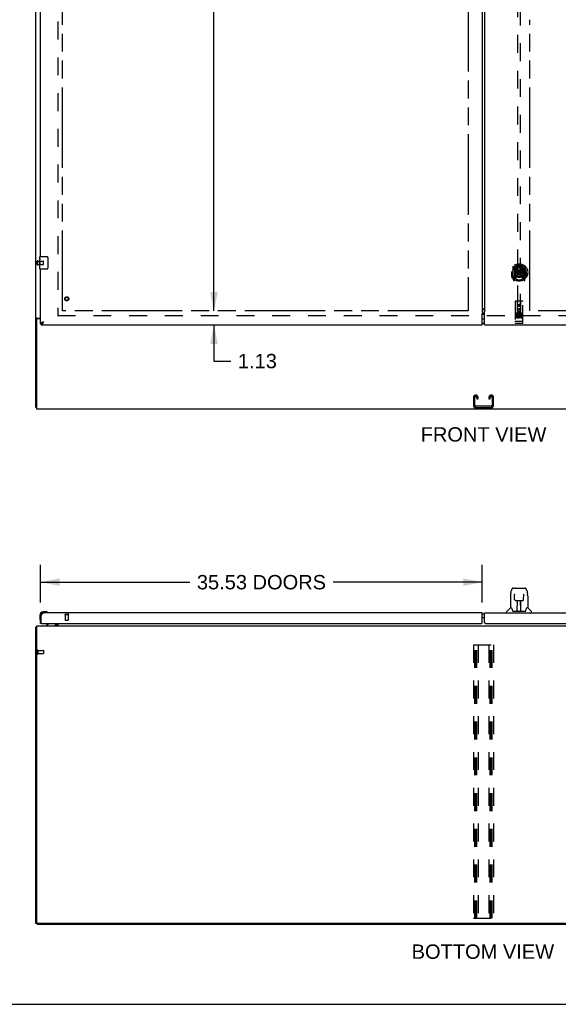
# Model space of a CAD drawing. Header units: inches. Extents: x 0 to 262, y 0 to 169.
# Tile 2 of 12: x 48 to 91, y 0 to 79. Entities that reach past the tile are written whole.
import ezdxf

# ---------------------------------------------------------------- set-up
doc = ezdxf.new("R2010")
doc.units = ezdxf.units.IN
doc.header["$LTSCALE"] = 14.384615
doc.header["$MEASUREMENT"] = 0
doc.linetypes.add('HIDDEN', pattern=[0.2, 0.1, -0.1])
doc.linetypes.add('PHANTOM', pattern=[0.8, 0.45, -0.05, 0.1, -0.05, 0.1, -0.05])
doc.layers.get('0').update_dxf_attribs({"linetype": 'CONTINUOUS'})
for name, color, linetype in [('02___PRT_ALL_AXES', 7, 'CONTINUOUS'), ('AVAILABLE_DOOR_SPACE', 7, 'CONTINUOUS'), ('DEFAULT_2', 8, 'HIDDEN'), ('DIMENSIONS', 7, 'CONTINUOUS'), ('GASKET', 7, 'CONTINUOUS')]:
    doc.layers.add(name, color=color, linetype=linetype)
doc.styles.get("Standard").update_dxf_attribs({"font": 'arial.ttf'})
doc.dimstyles.new('DIMSTYLE_1', dxfattribs={"dimtxt": 1.153846, "dimasz": 1.538462, "dimexe": 0.09, "dimexo": 0.07, "dimgap": 0.0375, "dimtad": 0, "dimtih": 1, "dimtoh": 1, "dimzin": 4, "dimdsep": 46, "dimtxsty": 'Standard', "dimblk": '_FILLED', "dimblk1": '_FILLED', "dimblk2": '_FILLED', "dimcen": 0.09, "dimazin": 1, "dimtfac": 1, "dimtdec": 3, "dimtofl": 0, "dimtmove": 0, "dimatfit": 3, "dimldrblk": '_FILLED', "dimfxl": 1, "dimtolj": 1, "dimtzin": 4, "dimarcsym": 0})

# ---------------------------------------------------------------- blocks, each defined once
blk = doc.blocks.new('_FILLED')
at = {"color": 0, "linetype": 'ByBlock'}
blk.add_solid([(0, 0), (-1, 0.2), (-1, -0.2)], dxfattribs=at)
blk = doc.blocks.new('*D11')
at = {"layer": 'DIMENSIONS', "color": 2, "linetype": 'Continuous'}
for p, q in [((49.466, 32.326), (49.466, 35.337)), ((84.997, 32.326), (84.997, 35.337)), ((49.466, 33.952), (61.464, 33.952)), ((84.997, 33.952), (72.998, 33.952))]:
    blk.add_line(p, q, dxfattribs=at)
at = {"layer": 'DIMENSIONS', "color": 2, "linetype": 'Continuous', "xscale": 1.5384615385, "yscale": 1.5384615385, "zscale": 1.5384615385, "rotation": 180}
blk.add_blockref('_FILLED', (49.466, 33.952), dxfattribs=at)
at = {"layer": 'DIMENSIONS', "color": 2, "linetype": 'Continuous', "xscale": 1.5384615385, "yscale": 1.5384615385, "zscale": 1.5384615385}
blk.add_blockref('_FILLED', (84.997, 33.952), dxfattribs=at)
at = {"layer": 'DIMENSIONS', "color": 2, "linetype": 'Continuous', "insert": (67.231, 34.529), "char_height": 1.15385, "width": 10.38033, "attachment_point": 2, "line_spacing_factor": 0.9}
blk.add_mtext('35.53 DOORS', dxfattribs=at)
blk = doc.blocks.new('*D16')
at = {"layer": 'DIMENSIONS', "color": 2, "linetype": 'Continuous'}
for p, q in [((83.872, 96.971), (81.287, 96.971)), ((84.997, 96.971), (88.074, 96.971))]:
    blk.add_line(p, q, dxfattribs=at)
at = {"layer": 'DIMENSIONS', "color": 2, "linetype": 'Continuous', "xscale": 1.5384615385, "yscale": 1.5384615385, "zscale": 1.5384615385}
blk.add_blockref('_FILLED', (83.872, 96.971), dxfattribs=at)
at = {"layer": 'DIMENSIONS', "color": 2, "linetype": 'Continuous', "xscale": 1.5384615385, "yscale": 1.5384615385, "zscale": 1.5384615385, "rotation": 180}
blk.add_blockref('_FILLED', (84.997, 96.971), dxfattribs=at)
at = {"layer": 'DIMENSIONS', "color": 2, "linetype": 'Continuous', "insert": (80.71, 97.548), "char_height": 1.1538, "width": 3.13554, "attachment_point": 3, "line_spacing_factor": 0.9}
blk.add_mtext('1.13', dxfattribs=at)
blk = doc.blocks.new('*D20')
at = {"layer": 'DIMENSIONS', "color": 2, "linetype": 'Continuous'}
for p, q in [((63.414, 55.763), (63.414, 58.84)), ((63.414, 54.638), (63.414, 51.737)), ((63.414, 51.737), (64.76, 51.737))]:
    blk.add_line(p, q, dxfattribs=at)
at = {"layer": 'DIMENSIONS', "color": 2, "linetype": 'Continuous', "xscale": 1.5384615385, "yscale": 1.5384615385, "zscale": 1.5384615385}
for p, rotation in [((63.414, 55.763), 270), ((63.414, 54.638), 90)]:
    blk.add_blockref('_FILLED', p, dxfattribs=dict(at, rotation=rotation))
at = {"layer": 'DIMENSIONS', "color": 2, "linetype": 'Continuous', "insert": (65.337, 52.314), "char_height": 1.1538, "width": 3.13554, "attachment_point": 1, "line_spacing_factor": 0.9}
blk.add_mtext('1.13', dxfattribs=at)
blk = doc.blocks.new('*D21')
at = {"layer": 'DIMENSIONS', "color": 2, "linetype": 'Continuous'}
for p, q in [((63.414, 116.013), (63.414, 87.041)), ((63.414, 55.763), (63.414, 83.003))]:
    blk.add_line(p, q, dxfattribs=at)
at = {"layer": 'DIMENSIONS', "color": 2, "linetype": 'Continuous', "xscale": 1.5384615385, "yscale": 1.5384615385, "zscale": 1.5384615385}
for p, rotation in [((63.414, 116.013), 90), ((63.414, 55.763), 270)]:
    blk.add_blockref('_FILLED', p, dxfattribs=dict(at, rotation=rotation))
at = {"layer": 'DIMENSIONS', "color": 2, "linetype": 'Continuous', "insert": (63.414, 86.465), "char_height": 1.1538, "width": 4.03203, "attachment_point": 2, "line_spacing_factor": 0.9}
blk.add_mtext('60.25\\Ptyp.', dxfattribs=at)

msp = doc.modelspace()

# ---------------------------------------------------------------- linework, layer by layer
at = {"color": 3, "linetype": 'Continuous'}
for p, q in [((49.091, 47.992), (49.091, 119.784)), ((84.997, 116.113), (84.997, 55.662)), ((85.184, 115.979), (85.184, 55.797)), ((49.466, 60.138), (49.466, 85.388)), ((49.466, 54.742), (49.466, 59.138)), ((84.997, 54.638), (84.997, 55.527)), ((84.999, 55.86), (85.003, 55.861)), ((85.02, 55.617), (85.184, 55.617)), ((85.139, 55.927), (85.119, 55.92)), ((85.184, 55.797), (85.191, 55.797)), ((85.184, 54.638), (85.184, 55.738)), ((85.191, 55.797), (85.195, 55.792)), ((49.143, 55.068), (49.143, 47.888)), ((49.16, 55.18), (49.466, 55.18)), ((49.466, 55.128), (49.203, 55.128)), ((49.712, 54.884), (49.68, 54.872)), ((49.507, 54.638), (84.997, 54.638)), ((85.184, 54.638), (120.674, 54.638)), ((49.143, 47.888), (121.039, 47.888)), ((49.466, 30.641), (49.466, 31.249)), ((49.507, 30.661), (49.507, 31.249)), ((84.997, 31.495), (49.712, 31.495)), ((84.997, 30.704), (84.997, 31.495)), ((85.184, 30.704), (85.184, 31.495)), ((85.184, 31.495), (120.469, 31.495)), ((49.091, 6.489), (49.091, 30.333)), ((49.143, 30.437), (49.143, 6.552)), ((49.143, 30.437), (121.039, 30.437)), ((49.527, 30.641), (84.934, 30.641)), ((50.695, 30.477), (50.695, 30.476)), ((50.695, 30.476), (50.696, 30.475)), ((50.696, 30.475), (50.701, 30.469)), ((50.737, 30.58), (50.737, 30.641)), ((50.841, 30.641), (50.841, 30.437)), ((85.247, 30.641), (120.654, 30.641)), ((120.976, 6.489), (49.205, 6.489))]:
    msp.add_line(p, q, dxfattribs=at)
at = {"color": 7, "linetype": 'Continuous'}
for p, q in [((49.421, 60.138), (49.961, 60.138)), ((50.06, 60.038), (50.06, 59.238)), ((49.961, 59.138), (49.421, 59.138)), ((84.997, 55.508), (85.184, 55.508)), ((85.184, 55.518), (85.02, 55.518)), ((49.195, 55.139), (49.091, 55.139)), ((49.195, 55.128), (49.195, 55.139)), ((49.466, 54.742), (49.507, 54.742)), ((49.507, 54.638), (49.507, 54.742)), ((49.558, 54.752), (49.567, 54.756)), ((85.184, 54.768), (84.997, 54.768)), ((49.143, 47.992), (49.091, 47.992)), ((87.282, 33.004), (87.347, 33.309)), ((87.471, 33.464), (88.441, 33.464)), ((87.558, 33.464), (87.556, 33.464)), ((87.663, 33.476), (88.249, 33.476)), ((88.565, 33.309), (88.63, 33.004)), ((87.267, 32.861), (87.267, 31.889)), ((87.589, 32.952), (87.57, 32.952)), ((87.589, 32.988), (87.589, 32.985)), ((87.589, 32.985), (87.589, 32.98)), ((87.589, 32.98), (87.589, 32.972)), ((87.589, 32.972), (87.589, 32.962)), ((87.596, 32.558), (87.589, 32.962)), ((87.677, 32.48), (87.797, 32.48)), ((87.807, 31.634), (87.821, 32.481)), ((87.814, 32.065), (87.814, 32.48)), ((87.833, 32.481), (88.079, 32.481)), ((88.082, 31.614), (88.067, 32.481)), ((88.071, 32.481), (88.071, 32.417)), ((88.098, 31.614), (88.098, 32.48)), ((88.115, 32.48), (88.235, 32.48)), ((88.315, 32.558), (88.323, 32.97)), ((88.342, 32.952), (88.322, 32.952)), ((88.323, 32.981), (88.323, 32.985)), ((88.323, 32.975), (88.323, 32.981)), ((88.323, 32.97), (88.323, 32.975)), ((88.645, 32.86), (88.645, 31.889)), ((87.261, 31.883), (86.963, 31.586)), ((87.34, 31.889), (87.267, 31.889)), ((87.807, 31.686), (87.807, 31.66)), ((87.82, 32.417), (87.814, 32.417)), ((87.817, 32.255), (87.814, 32.255)), ((87.817, 32.244), (87.814, 32.244)), ((88.068, 32.417), (88.098, 32.417)), ((88.098, 32.255), (88.071, 32.255)), ((88.098, 32.244), (88.071, 32.244)), ((88.075, 32.015), (88.098, 32.015)), ((88.098, 32.011), (88.075, 32.011)), ((88.081, 31.66), (88.081, 31.686)), ((88.645, 31.889), (88.572, 31.889)), ((88.651, 31.883), (88.948, 31.586)), ((49.406, 31.292), (49.406, 31.036)), ((49.406, 31.036), (49.408, 30.998)), ((49.451, 30.907), (49.452, 30.901)), ((49.466, 31.249), (49.507, 31.249)), ((49.925, 31.555), (49.669, 31.555)), ((49.712, 31.495), (49.669, 31.495)), ((49.963, 31.553), (49.925, 31.555)), ((50.06, 31.509), (50.054, 31.51)), ((85.184, 31.391), (84.997, 31.391)), ((85.184, 31.071), (84.997, 31.071)), ((86.952, 31.495), (86.952, 31.558)), ((87.435, 31.637), (87.44, 31.63)), ((87.47, 31.614), (88.442, 31.614)), ((87.814, 31.614), (87.814, 31.618)), ((88.96, 31.495), (88.96, 31.558)), ((49.143, 30.333), (49.091, 30.333)), ((49.527, 30.641), (49.466, 30.641)), ((50.146, 30.614), (49.908, 30.476)), ((49.908, 30.437), (49.908, 30.476)), ((50.695, 30.641), (50.695, 30.594)), ((50.695, 30.477), (50.695, 30.477)), ((50.695, 30.477), (50.695, 30.477)), ((50.732, 30.438), (50.698, 30.473)), ((49.195, 6.489), (49.091, 6.489)), ((49.195, 6.437), (49.195, 6.49)), ((49.195, 6.437), (120.987, 6.437)), ((0, 0), (261.538, 0))]:
    msp.add_line(p, q, dxfattribs=at)
for points in [[(50.054, 60.074), (50.056, 60.068), (50.057, 60.062), (50.059, 60.056), (50.06, 60.05), (50.06, 60.044), (50.06, 60.038)], [(50.06, 59.238), (50.06, 59.231), (50.06, 59.225), (50.059, 59.219), (50.057, 59.213), (50.056, 59.207), (50.054, 59.201)], [(85.02, 55.518), (85.015, 55.518), (85.009, 55.518), (85.004, 55.518), (84.999, 55.519), (84.997, 55.519)], [(49.215, 55.157), (49.21, 55.155), (49.208, 55.153), (49.206, 55.152), (49.203, 55.151), (49.201, 55.15), (49.199, 55.148), (49.198, 55.147), (49.197, 55.145), (49.196, 55.144), (49.195, 55.142), (49.195, 55.141), (49.195, 55.139)], [(49.235, 55.18), (49.235, 55.178), (49.235, 55.176), (49.234, 55.174), (49.234, 55.173), (49.233, 55.171), (49.232, 55.169), (49.231, 55.168), (49.229, 55.166), (49.228, 55.165), (49.226, 55.163), (49.224, 55.162), (49.222, 55.161), (49.22, 55.159), (49.218, 55.158), (49.215, 55.157)], [(49.507, 54.742), (49.516, 54.742), (49.524, 54.743), (49.533, 54.744), (49.541, 54.746), (49.55, 54.749), (49.558, 54.752)], [(49.567, 54.756), (49.575, 54.761), (49.584, 54.766), (49.593, 54.771), (49.601, 54.777), (49.61, 54.783), (49.618, 54.79), (49.627, 54.797), (49.635, 54.805), (49.644, 54.813), (49.652, 54.821), (49.661, 54.83), (49.669, 54.838), (49.678, 54.847), (49.686, 54.856), (49.695, 54.866), (49.704, 54.875), (49.712, 54.884)], [(49.712, 54.884), (49.701, 54.877), (49.69, 54.87), (49.679, 54.863), (49.668, 54.856), (49.658, 54.848), (49.647, 54.841), (49.638, 54.834), (49.628, 54.827), (49.62, 54.82), (49.611, 54.813), (49.604, 54.806), (49.597, 54.799), (49.591, 54.792), (49.585, 54.784), (49.58, 54.777), (49.577, 54.77), (49.574, 54.763), (49.572, 54.759)], [(87.471, 33.464), (87.467, 33.464), (87.452, 33.462), (87.437, 33.457), (87.423, 33.451), (87.411, 33.442), (87.4, 33.432), (87.39, 33.421), (87.382, 33.408), (87.375, 33.395), (87.368, 33.38), (87.362, 33.364), (87.356, 33.345), (87.35, 33.324), (87.347, 33.309)], [(88.541, 33.386), (88.535, 33.399), (88.528, 33.411), (88.521, 33.421), (88.513, 33.431), (88.503, 33.44), (88.493, 33.448), (88.481, 33.455), (88.468, 33.46), (88.455, 33.463), (88.441, 33.464)], [(88.565, 33.309), (88.562, 33.322), (88.557, 33.341), (88.552, 33.357), (88.547, 33.373), (88.541, 33.386)], [(87.282, 33.004), (87.276, 32.972), (87.27, 32.93), (87.267, 32.888), (87.267, 32.861)], [(87.588, 32.993), (87.588, 32.993), (87.588, 32.993), (87.588, 32.992), (87.588, 32.992), (87.588, 32.991), (87.588, 32.99), (87.589, 32.988)], [(87.596, 32.558), (87.597, 32.546), (87.601, 32.533), (87.606, 32.521), (87.613, 32.51), (87.622, 32.5), (87.633, 32.492), (87.644, 32.486), (87.656, 32.482), (87.668, 32.48), (87.676, 32.48)], [(87.797, 32.48), (87.8, 32.48), (87.809, 32.48), (87.818, 32.48), (87.826, 32.481), (87.833, 32.481)], [(88.079, 32.481), (88.087, 32.481), (88.096, 32.48), (88.104, 32.48), (88.113, 32.48), (88.115, 32.48)], [(88.236, 32.48), (88.245, 32.48), (88.257, 32.483), (88.269, 32.487), (88.28, 32.493), (88.29, 32.501), (88.299, 32.511), (88.306, 32.522), (88.311, 32.534), (88.315, 32.547), (88.315, 32.558)], [(88.323, 32.985), (88.323, 32.988), (88.323, 32.99), (88.323, 32.991), (88.323, 32.992), (88.323, 32.992), (88.323, 32.993)], [(88.645, 32.86), (88.644, 32.888), (88.641, 32.931), (88.636, 32.973), (88.63, 33.004)], [(87.337, 31.889), (87.342, 31.88), (87.356, 31.852), (87.371, 31.816), (87.386, 31.774), (87.403, 31.725), (87.417, 31.677)], [(87.417, 31.677), (87.42, 31.669), (87.425, 31.656), (87.43, 31.646), (87.435, 31.637)], [(88.477, 31.637), (88.482, 31.645), (88.487, 31.656), (88.492, 31.669), (88.494, 31.677)], [(88.494, 31.677), (88.509, 31.723), (88.525, 31.771), (88.54, 31.814), (88.555, 31.85), (88.569, 31.879), (88.575, 31.889)], [(87.44, 31.63), (87.446, 31.623), (87.453, 31.618), (87.46, 31.615), (87.468, 31.614), (87.47, 31.614)], [(88.442, 31.614), (88.443, 31.614), (88.451, 31.615), (88.459, 31.618), (88.465, 31.623)], [(88.465, 31.623), (88.471, 31.629), (88.477, 31.637)]]:
    msp.add_lwpolyline(points, dxfattribs=at)
at = {"color": 3, "linetype": 'Continuous'}
for points in [[(84.99, 55.586), (84.989, 55.584), (84.987, 55.583), (84.986, 55.581), (84.985, 55.58), (84.984, 55.579), (84.984, 55.578), (84.984, 55.577), (84.984, 55.577), (84.984, 55.576), (84.984, 55.576), (84.984, 55.575), (84.985, 55.575), (84.985, 55.574), (84.986, 55.573), (84.986, 55.572), (84.987, 55.571), (84.988, 55.569), (84.988, 55.567), (84.989, 55.565), (84.99, 55.563), (84.991, 55.561), (84.991, 55.559), (84.992, 55.556), (84.993, 55.553), (84.994, 55.549), (84.994, 55.545), (84.995, 55.541), (84.996, 55.537), (84.996, 55.532), (84.997, 55.527)], [(84.995, 55.619), (84.999, 55.618), (85.004, 55.618), (85.009, 55.617), (85.015, 55.617), (85.02, 55.617)], [(85.119, 55.92), (85.109, 55.916), (85.099, 55.913), (85.09, 55.91), (85.08, 55.906), (85.071, 55.903), (85.062, 55.899), (85.054, 55.896), (85.046, 55.892), (85.039, 55.889), (85.032, 55.886), (85.025, 55.882), (85.019, 55.879), (85.014, 55.875), (85.01, 55.872), (85.006, 55.869), (85.003, 55.865), (85, 55.862), (84.999, 55.86)], [(85.003, 55.861), (85.018, 55.867), (85.033, 55.873), (85.049, 55.879), (85.064, 55.886), (85.079, 55.894), (85.094, 55.902), (85.109, 55.91), (85.124, 55.918), (85.139, 55.927)], [(85.196, 55.784), (85.196, 55.783), (85.195, 55.782), (85.194, 55.781), (85.194, 55.78), (85.193, 55.779), (85.193, 55.777), (85.192, 55.775), (85.191, 55.773), (85.19, 55.771), (85.19, 55.769), (85.189, 55.766), (85.189, 55.764), (85.188, 55.761), (85.187, 55.758), (85.187, 55.755), (85.186, 55.752), (85.186, 55.749), (85.185, 55.746), (85.185, 55.742), (85.184, 55.738)], [(85.195, 55.792), (85.196, 55.79), (85.197, 55.789), (85.197, 55.789), (85.197, 55.788), (85.198, 55.787), (85.198, 55.787), (85.197, 55.786), (85.197, 55.786), (85.197, 55.785), (85.196, 55.784)], [(49.126, 55.165), (49.122, 55.164), (49.118, 55.163), (49.115, 55.161), (49.111, 55.16), (49.108, 55.159), (49.105, 55.157), (49.102, 55.156), (49.1, 55.154), (49.098, 55.152), (49.096, 55.151), (49.094, 55.149), (49.093, 55.147), (49.092, 55.145), (49.091, 55.143), (49.091, 55.142), (49.091, 55.139)], [(49.16, 55.18), (49.158, 55.179), (49.156, 55.177), (49.153, 55.175), (49.15, 55.174), (49.146, 55.172), (49.142, 55.171), (49.138, 55.17), (49.134, 55.168), (49.126, 55.165)], [(49.575, 54.831), (49.562, 54.825), (49.55, 54.819), (49.538, 54.813), (49.527, 54.807), (49.516, 54.801), (49.507, 54.795), (49.499, 54.789), (49.491, 54.783), (49.484, 54.777), (49.479, 54.771), (49.474, 54.765), (49.47, 54.759), (49.468, 54.753), (49.466, 54.748), (49.466, 54.742)], [(49.507, 54.638), (49.516, 54.638), (49.524, 54.64), (49.533, 54.642), (49.541, 54.646), (49.55, 54.651), (49.558, 54.656), (49.567, 54.663), (49.575, 54.671), (49.584, 54.679), (49.593, 54.689), (49.601, 54.699), (49.61, 54.71), (49.618, 54.722), (49.627, 54.734)], [(49.68, 54.872), (49.664, 54.866), (49.648, 54.86), (49.633, 54.854), (49.618, 54.848), (49.603, 54.843), (49.589, 54.837), (49.575, 54.831)], [(49.627, 54.734), (49.635, 54.747), (49.644, 54.761), (49.652, 54.775), (49.661, 54.79), (49.669, 54.805), (49.678, 54.82), (49.686, 54.836), (49.695, 54.852), (49.704, 54.868), (49.712, 54.884)], [(49.507, 31.249), (49.516, 31.265), (49.524, 31.281), (49.533, 31.297), (49.541, 31.313), (49.55, 31.328), (49.558, 31.343), (49.567, 31.358), (49.575, 31.372), (49.584, 31.386), (49.593, 31.399), (49.601, 31.412), (49.61, 31.423), (49.618, 31.434), (49.627, 31.445), (49.635, 31.454), (49.644, 31.462), (49.652, 31.47), (49.661, 31.477), (49.669, 31.482), (49.678, 31.487), (49.686, 31.491), (49.695, 31.493), (49.704, 31.495), (49.712, 31.495)], [(49.126, 30.349), (49.118, 30.348), (49.115, 30.347), (49.111, 30.346), (49.108, 30.346), (49.105, 30.345), (49.102, 30.344), (49.1, 30.343), (49.098, 30.342), (49.096, 30.341), (49.094, 30.34), (49.093, 30.339), (49.092, 30.338), (49.091, 30.336), (49.091, 30.335), (49.091, 30.333)], [(49.143, 30.353), (49.142, 30.353), (49.138, 30.352), (49.134, 30.351), (49.13, 30.35), (49.126, 30.349)], [(50.693, 30.478), (50.694, 30.478), (50.694, 30.478), (50.694, 30.477), (50.695, 30.477)], [(50.701, 30.469), (50.702, 30.467), (50.704, 30.465), (50.705, 30.463), (50.707, 30.46)], [(50.707, 30.46), (50.709, 30.458), (50.711, 30.456), (50.713, 30.453), (50.715, 30.451), (50.718, 30.449), (50.72, 30.446), (50.722, 30.444)], [(50.722, 30.444), (50.725, 30.442), (50.727, 30.441), (50.729, 30.44), (50.731, 30.439)]]:
    msp.add_lwpolyline(points, dxfattribs=at)
at = {"color": 7, "linetype": 'Continuous'}
for centre, radius, start, end in [((49.421, 60.123), 0.015, 90, 180), ((49.961, 60.038), 0.1, 21.19986, 90), ((49.421, 59.153), 0.015, 180, 270), ((49.961, 59.238), 0.1, 270, 338.80009), ((85.094, 55.328), 0.18, 90, 122.81069), ((85.094, 54.948), 0.18, 237.18931, 270), ((87.663, 33.456), 0.0197, 90, 156.39296), ((88.249, 33.456), 0.0197, 23.60704, 90), ((87.275, 31.869), 0.0197, 90, 135), ((88.637, 31.869), 0.0197, 45, 90), ((49.669, 31.292), 0.263, 90, 180), ((49.656, 31.036), 0.25, 180, 210.88989), ((49.454, 30.915), 0.015, 210.88989, 263.62041), ((49.451, 30.915), 0.015, 276.37959, 360), ((49.669, 31.292), 0.203, 90, 180), ((49.925, 31.305), 0.25, 59.11011, 90), ((50.046, 31.51), 0.015, 270, 353.62041), ((50.046, 31.507), 0.015, 6.37959, 59.11011), ((86.991, 31.558), 0.0394, 135, 180), ((87.826, 31.633), 0.0197, 179, 270), ((87.826, 31.633), 0.0197, 260.73897, 269.92316), ((88.062, 31.633), 0.0197, 270, 1), ((88.062, 31.633), 0.0197, 270.07713, 272.64688), ((88.92, 31.558), 0.0394, 0, 45), ((50.096, 30.701), 0.1, 300.09201, 323.45319), ((50.538, 30.594), 0.157, 270, 360), ((50.594, 30.58), 0.246, 324.6735, 360)]:
    msp.add_arc(centre, radius, start, end, dxfattribs=at)
at = {"color": 3, "linetype": 'Continuous'}
for centre, radius, start, end in [((49.203, 55.068), 0.06, 90, 180), ((49.712, 31.249), 0.246, 90, 180), ((49.527, 30.661), 0.02, 180, 270), ((50.594, 30.58), 0.142, 270, 360), ((84.934, 30.704), 0.0625, 270, 360), ((85.247, 30.704), 0.0625, 180, 270), ((49.205, 6.552), 0.0625, 180, 270)]:
    msp.add_arc(centre, radius, start, end, dxfattribs=at)
at = {"color": 7, "linetype": 'Continuous'}
for centre, start_param, end_param in [((87.806, 31.653), -2.940151, -2.835574), ((88.082, 31.653), -3.447611, -3.141593)]:
    msp.add_ellipse(centre, major_axis=(0, 0.0394), ratio=1, start_param=start_param, end_param=end_param, dxfattribs=at)
at = {"layer": '02___PRT_ALL_AXES', "color": 8, "linetype": 'HIDDEN'}
for p, q in [((49.238, 59.514), (49.238, 59.762)), ((49.238, 59.762), (49.685, 59.762)), ((49.238, 59.514), (49.685, 59.514)), ((88.238, 55.598), (87.673, 55.598)), ((87.811, 55.476), (87.719, 55.476)), ((87.719, 55.476), (87.719, 55.434)), ((88.032, 55.441), (88.019, 55.422)), ((88.028, 55.466), (88.032, 55.464)), ((88.188, 55.476), (88.032, 55.476)), ((88.032, 55.476), (88.032, 55.464)), ((88.032, 55.441), (88.032, 55.263)), ((88.188, 55.476), (88.188, 55.434)), ((88.238, 54.77), (87.673, 54.77)), ((87.811, 55.434), (87.719, 55.434)), ((87.815, 55.39), (87.769, 55.39)), ((87.811, 55.35), (87.783, 55.35)), ((87.875, 55.306), (87.783, 55.306)), ((87.875, 55.263), (87.783, 55.263)), ((87.875, 55.306), (87.875, 55.263)), ((88.007, 55.311), (88.024, 55.272)), ((88.188, 55.263), (88.032, 55.263)), ((88.188, 55.434), (88.074, 55.434)), ((88.074, 55.434), (88.074, 55.391)), ((88.166, 55.391), (88.074, 55.391)), ((88.166, 55.348), (88.074, 55.348)), ((88.074, 55.348), (88.074, 55.306)), ((88.188, 55.306), (88.074, 55.306)), ((88.166, 55.391), (88.166, 55.348)), ((88.188, 55.306), (88.188, 55.263)), ((51.446, 31.348), (51.446, 30.901)), ((51.446, 31.348), (51.694, 31.348)), ((51.694, 31.348), (51.694, 30.901)), ((49.238, 28.457), (49.238, 28.209)), ((49.238, 28.457), (49.685, 28.457)), ((49.238, 28.209), (49.685, 28.209))]:
    msp.add_line(p, q, dxfattribs=at)
at = {"layer": '02___PRT_ALL_AXES', "color": 7, "linetype": 'Continuous'}
for p, q in [((49.406, 59.977), (49.406, 60.123)), ((49.406, 59.719), (49.406, 59.976)), ((49.411, 59.921), (49.406, 59.921)), ((49.406, 59.753), (49.413, 59.753)), ((49.406, 59.153), (49.406, 59.716)), ((49.407, 59.69), (49.406, 59.69)), ((49.406, 59.558), (49.412, 59.558)), ((49.406, 59.522), (49.413, 59.522)), ((49.406, 59.459), (49.413, 59.459)), ((49.413, 59.753), (49.413, 59.889)), ((49.413, 59.292), (49.413, 59.522)), ((49.406, 59.292), (49.413, 59.292))]:
    msp.add_line(p, q, dxfattribs=at)
for points in [[(49.406, 59.977), (49.406, 59.973), (49.406, 59.969), (49.407, 59.963), (49.408, 59.95)], [(49.406, 59.719), (49.406, 59.711), (49.406, 59.702), (49.407, 59.692)], [(49.407, 59.692), (49.41, 59.658), (49.411, 59.646), (49.411, 59.634), (49.412, 59.621), (49.412, 59.609), (49.413, 59.596), (49.412, 59.583), (49.412, 59.57), (49.411, 59.557), (49.411, 59.545), (49.41, 59.533)], [(49.408, 59.95), (49.409, 59.942), (49.41, 59.934), (49.411, 59.926)], [(49.411, 59.926), (49.412, 59.917), (49.412, 59.908), (49.412, 59.898), (49.413, 59.889)]]:
    msp.add_lwpolyline(points, dxfattribs=at)
at = {"layer": '02___PRT_ALL_AXES', "color": 8, "linetype": 'HIDDEN'}
for centre, radius in [((51.57, 56.742), 0.124), ((87.956, 56.215), 0.085)]:
    msp.add_circle(centre, radius, dxfattribs=at)
for centre, radius, start, end in [((87.811, 55.413), 0.0635, 270, 90), ((87.982, 55.37), 0.107, 64.26362, 293.40274), ((87.783, 55.328), 0.0644, 102.29948, 270.07752), ((87.783, 55.328), 0.0219, 89.90115, 270), ((87.811, 55.412), 0.0219, 280.307, 90), ((87.982, 55.37), 0.0639, 54.88948, 293.40261)]:
    msp.add_arc(centre, radius, start, end, dxfattribs=at)
at = {"layer": '02___PRT_ALL_AXES', "color": 7, "linetype": 'Continuous'}
for start, end in [(175.10153, 175.5324), (170.84979, 171.11024)]:
    msp.add_arc((49.669, 31.292), 0.263, start, end, dxfattribs=at)
msp.add_ellipse((49.669, 59.554), major_axis=(0.263, 0), ratio=0.432808, start_param=-3.141593, end_param=-2.961605, dxfattribs=at)
at = {"layer": 'AVAILABLE_DOOR_SPACE', "color": 4, "linetype": 'PHANTOM'}
for p, q in [((51.216, 55.763), (51.216, 116.013)), ((83.872, 116.013), (83.872, 55.763)), ((88.809, 55.763), (88.809, 79.192)), ((83.872, 55.763), (51.216, 55.763)), ((118.966, 55.763), (88.809, 55.763))]:
    msp.add_line(p, q, dxfattribs=at)
at = {"layer": 'DEFAULT_2', "color": 8, "linetype": 'HIDDEN'}
for p, q in [((50.841, 116.44), (50.841, 55.336)), ((87.831, 83.717), (87.831, 55.715)), ((88.081, 55.715), (88.081, 83.717)), ((49.195, 59.496), (49.195, 59.78)), ((49.238, 59.496), (49.238, 59.78)), ((49.695, 59.524), (49.695, 59.752)), ((87.373, 58.869), (87.388, 58.869)), ((87.373, 58.869), (87.373, 58.481)), ((87.381, 58.934), (87.381, 58.936)), ((87.381, 58.476), (87.381, 58.934)), ((87.456, 59.353), (87.456, 58.385)), ((87.573, 59.299), (87.573, 58.283)), ((87.581, 59.292), (87.581, 58.289)), ((87.673, 58.551), (87.673, 59.182)), ((87.681, 59.253), (87.681, 59.15)), ((87.793, 59.208), (87.823, 58.869)), ((87.793, 58.525), (87.823, 58.869)), ((88.088, 58.869), (87.823, 58.869)), ((88.118, 59.208), (88.088, 58.869)), ((88.119, 58.525), (88.088, 58.869)), ((88.231, 59.15), (88.231, 59.253)), ((88.238, 59.182), (88.238, 58.551)), ((88.331, 59.292), (88.331, 58.289)), ((88.338, 59.299), (88.338, 58.283)), ((88.456, 58.385), (88.456, 59.353)), ((88.538, 58.869), (88.523, 58.869)), ((88.531, 58.934), (88.531, 58.936)), ((88.531, 58.476), (88.531, 58.934)), ((88.538, 58.869), (88.538, 58.481)), ((87.46, 58.375), (87.53, 58.199)), ((87.573, 58.54), (87.513, 58.54)), ((87.513, 58.54), (87.513, 58.39)), ((87.513, 58.39), (87.573, 58.39)), ((87.551, 58.462), (87.522, 58.416)), ((87.526, 58.408), (87.581, 58.408)), ((87.552, 58.298), (87.556, 58.294)), ((87.559, 58.202), (87.573, 58.283)), ((87.651, 58.239), (87.581, 58.348)), ((87.583, 58.521), (87.583, 58.314)), ((87.673, 58.541), (87.601, 58.541)), ((87.681, 58.589), (87.681, 58.336)), ((88.231, 58.336), (88.231, 58.589)), ((88.311, 58.541), (88.238, 58.541)), ((88.331, 58.348), (88.261, 58.239)), ((88.328, 58.314), (88.328, 58.521)), ((88.331, 58.408), (88.386, 58.408)), ((88.398, 58.54), (88.338, 58.54)), ((88.338, 58.39), (88.398, 58.39)), ((88.338, 58.283), (88.353, 58.202)), ((88.359, 58.297), (88.36, 58.297)), ((88.36, 58.297), (88.36, 58.298)), ((88.36, 58.297), (88.36, 58.298)), ((88.39, 58.416), (88.361, 58.462)), ((88.381, 58.199), (88.451, 58.375)), ((88.398, 58.39), (88.398, 58.54)), ((87.643, 56.525), (87.643, 54.8)), ((88.238, 56.555), (87.673, 56.555)), ((87.829, 55.715), (87.826, 56.525)), ((87.956, 56.288), (87.893, 56.252)), ((87.893, 56.252), (87.903, 56.246)), ((87.893, 56.252), (87.893, 56.18)), ((87.956, 56.276), (87.903, 56.246)), ((87.903, 56.246), (87.903, 56.185)), ((88.018, 56.252), (87.956, 56.288)), ((87.956, 56.288), (87.956, 56.276)), ((88.008, 56.246), (87.956, 56.276)), ((88.018, 56.252), (88.008, 56.246)), ((88.008, 56.185), (88.008, 56.246)), ((88.018, 56.18), (88.018, 56.252)), ((88.082, 55.715), (88.086, 56.525)), ((88.268, 54.8), (88.268, 56.525)), ((87.673, 55.598), (88.238, 55.598)), ((87.745, 55.582), (87.917, 55.582)), ((87.768, 55.468), (87.768, 55.162)), ((87.828, 55.965), (88.083, 55.965)), ((87.829, 55.715), (87.831, 55.715)), ((87.831, 55.715), (88.081, 55.715)), ((88.041, 55.84), (87.871, 55.84)), ((87.893, 56.18), (87.903, 56.185)), ((87.893, 56.18), (87.956, 56.144)), ((87.893, 55.468), (87.893, 55.162)), ((87.903, 56.185), (87.956, 56.155)), ((87.956, 56.155), (88.008, 56.185)), ((87.956, 56.144), (88.018, 56.18)), ((87.956, 56.144), (87.956, 56.155)), ((87.995, 55.582), (88.167, 55.582)), ((88.018, 56.18), (88.008, 56.185)), ((88.018, 55.468), (88.018, 55.162)), ((88.081, 55.715), (88.082, 55.715)), ((88.143, 55.468), (88.143, 55.162)), ((50.841, 55.388), (119.341, 55.388)), ((87.661, 54.929), (87.66, 54.929)), ((87.662, 54.929), (87.661, 54.929)), ((87.663, 54.929), (87.662, 54.929)), ((87.664, 54.929), (87.663, 54.929)), ((87.663, 54.929), (87.663, 54.929)), ((87.665, 54.929), (87.664, 54.929)), ((87.666, 54.929), (87.665, 54.929)), ((87.667, 54.929), (87.666, 54.929)), ((87.668, 54.929), (87.667, 54.929)), ((87.667, 54.929), (87.667, 54.929)), ((87.669, 54.928), (87.668, 54.929)), ((87.67, 54.928), (87.669, 54.928)), ((87.671, 54.928), (87.67, 54.928)), ((87.672, 54.928), (87.671, 54.928)), ((87.673, 54.928), (87.672, 54.928)), ((87.672, 54.928), (87.672, 54.928)), ((88.239, 54.928), (87.673, 54.928)), ((87.923, 54.77), (87.738, 54.77)), ((88.173, 54.77), (87.988, 54.77)), ((88.239, 54.928), (88.24, 54.928)), ((88.24, 54.928), (88.241, 54.928)), ((88.24, 54.928), (88.24, 54.928)), ((88.241, 54.928), (88.242, 54.928)), ((88.242, 54.928), (88.243, 54.929)), ((88.243, 54.929), (88.244, 54.929)), ((88.244, 54.929), (88.245, 54.929)), ((88.245, 54.929), (88.246, 54.929)), ((88.245, 54.929), (88.245, 54.929)), ((88.246, 54.929), (88.247, 54.929)), ((88.247, 54.929), (88.248, 54.929)), ((88.248, 54.929), (88.249, 54.929)), ((88.249, 54.929), (88.25, 54.929)), ((88.249, 54.929), (88.249, 54.929)), ((88.25, 54.929), (88.251, 54.929)), ((88.251, 54.929), (88.252, 54.929)), ((88.252, 54.929), (88.252, 54.929)), ((84.278, 48.812), (84.278, 48.172)), ((84.382, 48.186), (84.382, 48.798)), ((84.473, 48.992), (84.458, 48.992)), ((84.549, 48.798), (84.549, 48.71)), ((84.549, 48.71), (84.653, 48.71)), ((84.653, 48.71), (84.653, 48.812)), ((85.528, 48.812), (85.528, 48.71)), ((85.528, 48.71), (85.632, 48.71)), ((85.632, 48.71), (85.632, 48.798)), ((85.723, 48.992), (85.708, 48.992)), ((85.799, 48.798), (85.799, 48.186)), ((85.903, 48.172), (85.903, 48.812)), ((84.458, 47.992), (85.723, 47.992)), ((85.709, 48.096), (84.472, 48.096)), ((51.428, 31.391), (51.712, 31.391)), ((51.428, 31.348), (51.712, 31.348)), ((51.456, 30.891), (51.684, 30.891)), ((84.278, 28.916), (84.278, 6.916)), ((84.278, 28.916), (85.903, 28.916)), ((84.382, 6.916), (84.382, 28.916)), ((84.472, 6.916), (84.472, 28.916)), ((84.549, 6.916), (84.549, 28.916)), ((84.653, 28.916), (84.653, 6.916)), ((85.528, 28.916), (85.528, 6.916)), ((85.632, 6.916), (85.632, 28.916)), ((85.722, 6.916), (85.722, 28.916)), ((85.799, 6.916), (85.799, 28.916)), ((85.903, 28.916), (85.903, 6.916)), ((49.195, 28.475), (49.195, 28.191)), ((49.238, 28.475), (49.238, 28.191)), ((49.695, 28.447), (49.695, 28.219)), ((84.278, 6.916), (85.903, 6.916))]:
    msp.add_line(p, q, dxfattribs=at)
for points in [[(87.501, 59.084), (87.5, 59.083), (87.498, 59.082), (87.497, 59.08), (87.495, 59.079), (87.494, 59.077), (87.492, 59.076), (87.49, 59.074), (87.489, 59.072), (87.487, 59.07), (87.485, 59.068), (87.483, 59.067), (87.481, 59.065), (87.479, 59.062), (87.478, 59.06), (87.476, 59.058), (87.474, 59.056), (87.472, 59.053), (87.469, 59.051), (87.467, 59.048), (87.465, 59.045), (87.463, 59.042), (87.461, 59.039), (87.458, 59.036), (87.456, 59.033), (87.454, 59.03), (87.451, 59.026), (87.449, 59.023), (87.446, 59.019), (87.444, 59.015), (87.441, 59.011), (87.438, 59.007), (87.435, 59.002), (87.432, 58.998), (87.429, 58.993), (87.426, 58.988), (87.423, 58.983)], [(87.768, 59.226), (87.773, 59.227), (87.779, 59.229), (87.784, 59.23), (87.79, 59.232), (87.795, 59.233), (87.8, 59.234), (87.806, 59.235), (87.811, 59.237), (87.817, 59.238), (87.822, 59.239), (87.828, 59.24), (87.833, 59.241), (87.839, 59.242), (87.844, 59.243), (87.85, 59.244), (87.855, 59.244), (87.861, 59.245), (87.867, 59.246), (87.872, 59.247), (87.878, 59.247), (87.883, 59.248), (87.889, 59.248), (87.894, 59.249), (87.9, 59.249), (87.906, 59.25), (87.911, 59.25), (87.917, 59.251), (87.922, 59.251), (87.928, 59.251), (87.933, 59.251), (87.939, 59.251), (87.945, 59.252), (87.95, 59.252), (87.956, 59.252), (87.961, 59.252), (87.967, 59.252), (87.973, 59.251), (87.978, 59.251), (87.984, 59.251), (87.989, 59.251), (87.995, 59.251), (88.001, 59.25), (88.006, 59.25), (88.012, 59.249), (88.017, 59.249), (88.023, 59.248), (88.028, 59.248), (88.034, 59.247), (88.04, 59.247), (88.045, 59.246), (88.051, 59.245), (88.056, 59.244), (88.062, 59.244), (88.067, 59.243), (88.073, 59.242), (88.078, 59.241), (88.084, 59.24), (88.089, 59.239), (88.095, 59.238), (88.1, 59.237), (88.106, 59.235), (88.111, 59.234), (88.117, 59.233), (88.122, 59.232), (88.128, 59.23), (88.133, 59.229), (88.138, 59.227), (88.144, 59.226)], [(88.488, 58.983), (88.485, 58.988), (88.482, 58.993), (88.479, 58.998), (88.476, 59.002), (88.474, 59.007), (88.471, 59.011), (88.468, 59.015), (88.466, 59.019), (88.463, 59.023), (88.46, 59.026), (88.458, 59.03), (88.456, 59.033), (88.453, 59.036), (88.451, 59.039), (88.449, 59.042), (88.447, 59.045), (88.444, 59.048), (88.442, 59.051), (88.44, 59.053), (88.438, 59.056), (88.436, 59.058), (88.434, 59.06), (88.432, 59.062), (88.43, 59.064), (88.428, 59.067), (88.427, 59.068), (88.425, 59.07), (88.423, 59.072), (88.421, 59.074), (88.42, 59.076), (88.418, 59.077), (88.416, 59.079), (88.415, 59.08), (88.413, 59.082), (88.412, 59.083), (88.41, 59.084)], [(87.738, 55.581), (87.738, 55.581), (87.739, 55.581), (87.739, 55.581), (87.739, 55.581), (87.739, 55.581), (87.739, 55.581), (87.739, 55.582), (87.739, 55.582), (87.739, 55.582), (87.739, 55.582), (87.739, 55.582), (87.74, 55.582), (87.74, 55.582), (87.74, 55.582), (87.74, 55.582), (87.74, 55.582), (87.74, 55.582), (87.74, 55.582), (87.74, 55.582), (87.74, 55.582), (87.741, 55.582), (87.741, 55.582), (87.741, 55.582), (87.741, 55.582), (87.741, 55.582), (87.741, 55.582), (87.741, 55.582), (87.742, 55.582), (87.742, 55.582), (87.742, 55.582), (87.742, 55.582), (87.742, 55.582), (87.742, 55.582), (87.743, 55.582), (87.743, 55.582), (87.743, 55.582), (87.743, 55.582), (87.743, 55.582), (87.744, 55.582), (87.744, 55.582), (87.744, 55.582), (87.744, 55.582), (87.744, 55.582), (87.745, 55.582), (87.745, 55.582)], [(87.917, 55.582), (87.917, 55.582), (87.917, 55.582), (87.917, 55.582), (87.918, 55.582), (87.918, 55.582), (87.918, 55.582), (87.918, 55.582), (87.918, 55.582), (87.919, 55.582), (87.919, 55.582), (87.919, 55.582), (87.919, 55.582), (87.919, 55.582), (87.919, 55.582), (87.92, 55.582), (87.92, 55.582), (87.92, 55.582), (87.92, 55.582), (87.92, 55.582), (87.92, 55.582), (87.921, 55.582), (87.921, 55.582), (87.921, 55.582), (87.921, 55.582), (87.921, 55.582), (87.921, 55.582), (87.921, 55.582), (87.921, 55.582), (87.922, 55.582), (87.922, 55.582), (87.922, 55.582), (87.922, 55.582), (87.922, 55.582), (87.922, 55.582), (87.922, 55.582), (87.922, 55.582), (87.922, 55.582), (87.923, 55.582), (87.923, 55.582), (87.923, 55.581), (87.923, 55.581), (87.923, 55.581), (87.923, 55.581), (87.923, 55.581), (87.923, 55.581), (87.923, 55.581)], [(87.988, 55.581), (87.988, 55.581), (87.989, 55.581), (87.989, 55.581), (87.989, 55.581), (87.989, 55.581), (87.989, 55.581), (87.989, 55.582), (87.989, 55.582), (87.989, 55.582), (87.989, 55.582), (87.989, 55.582), (87.99, 55.582), (87.99, 55.582), (87.99, 55.582), (87.99, 55.582), (87.99, 55.582), (87.99, 55.582), (87.99, 55.582), (87.99, 55.582), (87.99, 55.582), (87.991, 55.582), (87.991, 55.582), (87.991, 55.582), (87.991, 55.582), (87.991, 55.582), (87.991, 55.582), (87.991, 55.582), (87.992, 55.582), (87.992, 55.582), (87.992, 55.582), (87.992, 55.582), (87.992, 55.582), (87.992, 55.582), (87.993, 55.582), (87.993, 55.582), (87.993, 55.582), (87.993, 55.582), (87.993, 55.582), (87.994, 55.582), (87.994, 55.582), (87.994, 55.582), (87.994, 55.582), (87.994, 55.582), (87.995, 55.582), (87.995, 55.582)], [(88.167, 55.582), (88.167, 55.582), (88.167, 55.582), (88.167, 55.582), (88.168, 55.582), (88.168, 55.582), (88.168, 55.582), (88.168, 55.582), (88.168, 55.582), (88.169, 55.582), (88.169, 55.582), (88.169, 55.582), (88.169, 55.582), (88.169, 55.582), (88.169, 55.582), (88.17, 55.582), (88.17, 55.582), (88.17, 55.582), (88.17, 55.582), (88.17, 55.582), (88.17, 55.582), (88.171, 55.582), (88.171, 55.582), (88.171, 55.582), (88.171, 55.582), (88.171, 55.582), (88.171, 55.582), (88.171, 55.582), (88.171, 55.582), (88.172, 55.582), (88.172, 55.582), (88.172, 55.582), (88.172, 55.582), (88.172, 55.582), (88.172, 55.582), (88.172, 55.582), (88.172, 55.582), (88.172, 55.582), (88.173, 55.582), (88.173, 55.582), (88.173, 55.581), (88.173, 55.581), (88.173, 55.581), (88.173, 55.581), (88.173, 55.581), (88.173, 55.581), (88.173, 55.581)], [(87.66, 54.929), (87.66, 54.929), (87.659, 54.929), (87.659, 54.929), (87.658, 54.929), (87.658, 54.929), (87.658, 54.93), (87.657, 54.93), (87.657, 54.93), (87.657, 54.93), (87.656, 54.93), (87.656, 54.93), (87.656, 54.93), (87.655, 54.93), (87.655, 54.93), (87.655, 54.93), (87.654, 54.93), (87.654, 54.93), (87.654, 54.93), (87.653, 54.93), (87.653, 54.93), (87.653, 54.93), (87.652, 54.931), (87.652, 54.931), (87.652, 54.931), (87.652, 54.931), (87.651, 54.931), (87.651, 54.931), (87.651, 54.931), (87.65, 54.931), (87.65, 54.931), (87.65, 54.931), (87.65, 54.931), (87.649, 54.931), (87.649, 54.931), (87.649, 54.932), (87.649, 54.932), (87.648, 54.932), (87.648, 54.932), (87.648, 54.932), (87.648, 54.932), (87.648, 54.932), (87.647, 54.932), (87.647, 54.932), (87.647, 54.932), (87.647, 54.932), (87.646, 54.933), (87.646, 54.933), (87.646, 54.933), (87.646, 54.933), (87.646, 54.933), (87.646, 54.933), (87.645, 54.933), (87.645, 54.933), (87.645, 54.933), (87.645, 54.933), (87.645, 54.934), (87.645, 54.934), (87.645, 54.934), (87.645, 54.934), (87.644, 54.934), (87.644, 54.934), (87.644, 54.934), (87.644, 54.934), (87.644, 54.934), (87.644, 54.934), (87.644, 54.935), (87.644, 54.935), (87.644, 54.935), (87.644, 54.935), (87.644, 54.935), (87.644, 54.935), (87.643, 54.935), (87.643, 54.935), (87.643, 54.935), (87.643, 54.935), (87.643, 54.936), (87.643, 54.936), (87.643, 54.936), (87.643, 54.936)], [(88.252, 54.929), (88.253, 54.929), (88.253, 54.929), (88.254, 54.929), (88.254, 54.93), (88.254, 54.93), (88.255, 54.93), (88.255, 54.93), (88.255, 54.93), (88.256, 54.93), (88.256, 54.93), (88.256, 54.93), (88.257, 54.93), (88.257, 54.93), (88.257, 54.93), (88.258, 54.93), (88.258, 54.93), (88.258, 54.93), (88.259, 54.93), (88.259, 54.93), (88.259, 54.931), (88.26, 54.931), (88.26, 54.931), (88.26, 54.931), (88.26, 54.931), (88.261, 54.931), (88.261, 54.931), (88.261, 54.931), (88.262, 54.931), (88.262, 54.931), (88.262, 54.931), (88.262, 54.931), (88.263, 54.931), (88.263, 54.932), (88.263, 54.932), (88.263, 54.932), (88.264, 54.932), (88.264, 54.932), (88.264, 54.932), (88.264, 54.932), (88.264, 54.932), (88.265, 54.932), (88.265, 54.932), (88.265, 54.932), (88.265, 54.933), (88.265, 54.933), (88.266, 54.933), (88.266, 54.933), (88.266, 54.933), (88.266, 54.933), (88.266, 54.933), (88.266, 54.933), (88.267, 54.933), (88.267, 54.933), (88.267, 54.934), (88.267, 54.934), (88.267, 54.934), (88.267, 54.934), (88.267, 54.934), (88.267, 54.934), (88.267, 54.934), (88.268, 54.934), (88.268, 54.934), (88.268, 54.934), (88.268, 54.935), (88.268, 54.935), (88.268, 54.935), (88.268, 54.935), (88.268, 54.935), (88.268, 54.935), (88.268, 54.935), (88.268, 54.935), (88.268, 54.935), (88.268, 54.935), (88.268, 54.936), (88.268, 54.936), (88.268, 54.936), (88.268, 54.936)]]:
    msp.add_lwpolyline(points, dxfattribs=at)
for centre, radius in [((87.956, 58.869), 0.7), ((87.956, 58.869), 0.35), ((87.956, 58.869), 0.335), ((87.956, 58.869), 0.205), ((87.956, 58.869), 0.133), ((51.57, 56.742), 0.164), ((51.57, 56.742), 0.124), ((87.956, 56.215), 0.0845)]:
    msp.add_circle(centre, radius, dxfattribs=at)
for centre, radius, start, end in [((49.216, 59.78), 0.0215, 360, 180), ((49.216, 59.496), 0.0215, 180, 0), ((49.685, 59.752), 0.01, 360, 90), ((49.685, 59.524), 0.01, 270, 0), ((87.956, 58.867), 0.583, 0.24643, 179.75357), ((87.956, 58.859), 0.58, 7.66218, 172.33782), ((87.401, 58.934), 0.02, 172.33782, 180), ((87.471, 59.353), 0.015, 135.07479, 180), ((87.956, 58.552), 0.7, 49.52902, 130.47098), ((87.956, 59.182), 0.7, 233.23192, 306.76808), ((87.588, 59.299), 0.015, 130.35871, 180), ((87.601, 59.292), 0.02, 129.33785, 179.99835), ((87.688, 59.182), 0.015, 112.9863, 180), ((87.956, 58.859), 0.48, 55.04613, 124.95387), ((87.711, 59.15), 0.03, 180, 311.12608), ((87.711, 58.589), 0.03, 48.87392, 180), ((87.956, 58.869), 0.343, 48.87392, 131.12608), ((87.956, 58.869), 0.343, 228.87392, 311.12608), ((87.773, 59.207), 0.02, 5.07961, 105.57516), ((88.138, 59.207), 0.02, 74.42484, 174.92039), ((88.201, 59.15), 0.03, 228.87392, 360), ((88.201, 58.589), 0.03, 0, 131.12608), ((88.223, 59.182), 0.015, 0, 67.0137), ((88.311, 59.292), 0.02, 0, 50.65944), ((88.323, 59.299), 0.015, 0, 49.64129), ((88.441, 59.353), 0.015, 0, 44.92521), ((88.511, 58.934), 0.02, 0, 7.66218), ((87.401, 58.476), 0.02, 180, 215.29614), ((87.471, 58.385), 0.015, 180, 224.92521), ((87.526, 58.413), 0.005, 147.32076, 270), ((87.544, 58.205), 0.015, 201.80415, 350), ((87.561, 58.316), 0.02, 234.48737, 360), ((87.393, 58.563), 0.188, 327.32076, 360), ((87.563, 58.314), 0.02, 234.74574, 360), ((87.601, 58.521), 0.02, 90, 180), ((87.601, 58.289), 0.02, 180, 238.52955), ((87.603, 58.521), 0.02, 90, 180), ((87.669, 58.521), 0.02, 66.53604, 90), ((87.688, 58.551), 0.015, 180, 247.0137), ((87.956, 58.869), 0.6, 242.72039, 297.27961), ((87.773, 58.527), 0.02, 254.3869, 354.92039), ((88.139, 58.527), 0.02, 185.07961, 285.6131), ((88.223, 58.551), 0.015, 292.9863, 360), ((88.243, 58.521), 0.02, 90, 113.46396), ((88.308, 58.521), 0.02, 0, 90), ((88.311, 58.521), 0.02, 0, 90), ((88.311, 58.289), 0.02, 301.4688, 359.99919), ((88.348, 58.314), 0.02, 180, 305.25426), ((88.519, 58.563), 0.188, 180, 212.67924), ((88.351, 58.316), 0.02, 180, 305.51263), ((88.367, 58.205), 0.015, 190, 338.19585), ((88.386, 58.413), 0.005, 270, 32.67924), ((88.441, 58.385), 0.015, 315.07479, 360), ((88.511, 58.476), 0.02, 324.70386, 360), ((87.673, 56.525), 0.03, 90, 180), ((87.796, 56.525), 0.03, 0, 90), ((88.116, 56.525), 0.03, 90, 180), ((88.238, 56.525), 0.03, 0, 90), ((87.673, 55.628), 0.03, 180, 270), ((87.871, 55.8), 0.04, 90, 180), ((87.871, 55.755), 0.04, 180, 270), ((88.041, 55.8), 0.04, 0, 90), ((88.041, 55.755), 0.04, 270, 360), ((88.238, 55.628), 0.03, 270, 360), ((87.673, 54.8), 0.03, 180, 270), ((88.238, 54.8), 0.03, 270, 360), ((84.458, 48.812), 0.18, 90, 180), ((84.472, 48.798), 0.09, 90, 180), ((84.459, 48.798), 0.09, 0, 81.78079), ((84.473, 48.812), 0.18, 0, 90), ((85.708, 48.812), 0.18, 90, 180), ((85.722, 48.798), 0.09, 90, 180), ((85.709, 48.798), 0.09, 0, 81.78079), ((85.723, 48.812), 0.18, 0, 90), ((84.458, 48.172), 0.18, 180, 270), ((84.472, 48.186), 0.09, 180, 270), ((85.709, 48.186), 0.09, 270, 360), ((85.723, 48.172), 0.18, 270, 360), ((51.428, 31.37), 0.0215, 90, 270), ((51.456, 30.901), 0.01, 180, 270), ((51.684, 30.901), 0.01, 270, 360), ((51.712, 31.37), 0.0215, 270, 90), ((49.216, 28.475), 0.0215, 0, 180), ((49.216, 28.191), 0.0215, 180, 360), ((49.685, 28.447), 0.01, 0, 90), ((49.685, 28.219), 0.01, 270, 360)]:
    msp.add_arc(centre, radius, start, end, dxfattribs=at)
at = {"layer": 'GASKET', "color": 40, "linetype": 'Continuous'}
msp.add_line((84.997, 55.138), (85.122, 55.138), dxfattribs=at)

# ---------------------------------------------------------------- texts
at = {"layer": 'DIMENSIONS', "color": 2, "linetype": 'Continuous', "attachment_point": 2, "line_spacing_factor": 0.9}
for s, insert, char_height, width in [('FRONT VIEW', (85.096, 46.414), 1.1538, 10.09723), ('BOTTOM VIEW', (85.043, 4.813), 1.15385, 11.43552)]:
    msp.add_mtext(s, dxfattribs=dict(at, insert=insert, char_height=char_height, width=width))

# ---------------------------------------------------------------- dimensions: what is measured, and where the dimension line sits
at = {"layer": 'DIMENSIONS', "color": 2, "linetype": 'Continuous'}
dim = msp.add_linear_dim(base=(63.414, 55.763), p1=(83.872, 116.013), p2=(83.872, 55.763), angle=270, text='<>\\Ptyp.', dimstyle='DIMSTYLE_1', dxfattribs=at)
dim.commit()
dim.dimension.update_dxf_attribs({"geometry": '*D21', "text_midpoint": (63.414, 85.022), "dimtype": 160})
dim = msp.add_linear_dim(base=(84.996839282, 96.971114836), p1=(83.871839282, 55.762643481), p2=(84.996839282, 55.586443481), dimstyle='DIMSTYLE_1', dxfattribs=at)
dim.commit()
dim.dimension.update_dxf_attribs({"geometry": '*D16', "text_midpoint": (79.192378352, 96.964680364), "dimtype": 160})
dim = msp.add_linear_dim(base=(63.414240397, 54.637643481), p1=(83.871839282, 55.762643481), p2=(49.527089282, 54.637643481), angle=270, dimstyle='DIMSTYLE_1', dxfattribs=at)
dim.commit()
dim.dimension.update_dxf_attribs({"geometry": '*D20', "text_midpoint": (66.955063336, 51.730363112), "dimtype": 160})
dim = msp.add_linear_dim(base=(84.997, 33.952), p1=(49.466, 32.256), p2=(84.997, 32.256), text='<> DOORS', dimstyle='DIMSTYLE_1', dxfattribs=at)
dim.commit()
dim.dimension.update_dxf_attribs({"geometry": '*D11', "text_midpoint": (67.231, 33.952), "dimtype": 160})

doc.saveas('drawing.dxf')
